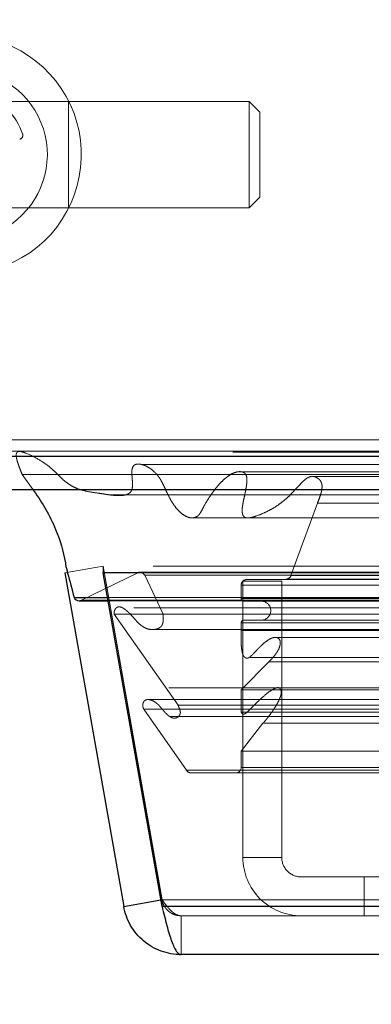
# Model space of a CAD drawing. Header units: inches. Extents: x 0.2 to 10.8, y 0.2 to 8.2.
# Tile 58 of 112: x 2.9486 to 3.0029, y 7.1046 to 7.2566. Entities that reach past the tile are written whole.
import ezdxf

# ---------------------------------------------------------------- set-up
doc = ezdxf.new("R2010")
doc.units = ezdxf.units.IN
doc.header["$MEASUREMENT"] = 0
doc.linetypes.add('HIDDEN', pattern=[0.07500000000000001, 0.05, -0.025])
doc.layers.add('DIMENSIONS', color=140, linetype='Continuous')
doc.styles.add('SLDTEXTSTYLE0', font='TXT', dxfattribs={"width": 0.7})
doc.dimstyles.new('SLDDIMSTYLE1', dxfattribs={"dimtxt": 0.0849609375, "dimasz": 0.13, "dimexe": 0, "dimexo": 0.0625, "dimgap": 0.021240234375, "dimtad": 0, "dimtih": 1, "dimtoh": 1, "dimlfac": 12, "dimrnd": 1e-09, "dimzin": 12, "dimdsep": 46, "dimtxsty": 'SLDTEXTSTYLE0', "dimsah": 1, "dimcen": 0.09, "dimadec": 0, "dimazin": 3, "dimtfac": 1, "dimtmove": 0, "dimatfit": 0, "dimfxl": 0, "dimfrac": 2, "dimtolj": 1, "dimtzin": 12, "dimarcsym": 0})

# ---------------------------------------------------------------- blocks, each defined once
blk = doc.blocks.new('_D_10')
at = {"layer": 'DIMENSIONS'}
for p, q in [((2.697858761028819, 7.344061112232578), (2.697858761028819, 7.594061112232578)), ((2.940895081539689, 7.344061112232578), (2.572858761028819, 7.344061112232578)), ((2.893417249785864, 7.184005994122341), (2.572858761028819, 7.184005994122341)), ((2.697858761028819, 6.963415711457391), (2.697858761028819, 7.184005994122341)), ((2.153840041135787, 6.963415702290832), (2.125309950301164, 6.963415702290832)), ((2.125309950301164, 6.963415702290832), (2.125309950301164, 6.828384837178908)), ((2.406309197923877, 6.963415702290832), (2.434839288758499, 6.963415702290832)), ((2.434839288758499, 6.963415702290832), (2.434839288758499, 6.828384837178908)), ((2.559501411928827, 6.963415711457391), (2.697858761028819, 6.963415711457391)), ((2.125309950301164, 6.828384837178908), (2.153840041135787, 6.828384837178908)), ((2.434839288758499, 6.828384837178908), (2.406309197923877, 6.828384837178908))]:
    blk.add_line(p, q, dxfattribs=at)
for points in [[(2.697858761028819, 7.344061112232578), (2.717858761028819, 7.474061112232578), (2.677858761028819, 7.474061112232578)], [(2.697858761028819, 7.184005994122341), (2.677858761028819, 7.054005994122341), (2.717858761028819, 7.054005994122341)]]:
    blk.add_solid(points, dxfattribs=at)
at = {"layer": 'DIMENSIONS', "char_height": 0.08333333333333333, "attachment_point": 1, "style": 'SLDTEXTSTYLE0'}
for s, insert in [('1.92', (2.153840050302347, 7.089858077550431)), ('48.8', (2.153840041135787, 6.935807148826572))]:
    blk.add_mtext(s, dxfattribs=dict(at, insert=insert))
blk = doc.blocks.new('_D_11')
at = {"layer": 'DIMENSIONS'}
for p, q in [((2.915341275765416, 7.162081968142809), (2.915341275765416, 6.838415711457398)), ((3.049950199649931, 7.089008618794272), (3.049950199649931, 6.838415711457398)), ((2.915341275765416, 6.963415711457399), (2.665341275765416, 6.963415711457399)), ((3.049950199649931, 6.963415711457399), (3.275631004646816, 6.9634157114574)), ((3.39076400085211, 6.963415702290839), (3.362233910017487, 6.963415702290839)), ((3.362233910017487, 6.963415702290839), (3.362233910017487, 6.828384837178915)), ((3.6432331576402, 6.963415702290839), (3.671763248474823, 6.963415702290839)), ((3.671763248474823, 6.963415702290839), (3.671763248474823, 6.828384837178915)), ((3.362233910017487, 6.828384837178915), (3.39076400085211, 6.828384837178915)), ((3.671763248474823, 6.828384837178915), (3.6432331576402, 6.828384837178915))]:
    blk.add_line(p, q, dxfattribs=at)
for points in [[(2.915341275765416, 6.963415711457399), (2.785341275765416, 6.983415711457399), (2.785341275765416, 6.9434157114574)], [(3.049950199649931, 6.963415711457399), (3.179950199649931, 6.9434157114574), (3.179950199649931, 6.983415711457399)]]:
    blk.add_solid(points, dxfattribs=at)
at = {"layer": 'DIMENSIONS', "char_height": 0.08333333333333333, "attachment_point": 1, "style": 'SLDTEXTSTYLE0'}
for s, insert in [('1.62', (3.390764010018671, 7.089858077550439)), ('41.0', (3.39076400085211, 6.93580714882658))]:
    blk.add_mtext(s, dxfattribs=dict(at, insert=insert))

msp = doc.modelspace()

# ---------------------------------------------------------------- linework, layer by layer
at = {"color": 7, "linetype": 'HIDDEN', "lineweight": 18}
for p, q in [((2.956118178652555, 7.243995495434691), (2.93971397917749, 7.243995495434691)), ((2.956118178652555, 7.243995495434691), (2.956118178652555, 7.227591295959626)), ((2.956118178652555, 7.243995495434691), (2.956118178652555, 7.227591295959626)), ((2.984005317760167, 7.243995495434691), (2.956118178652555, 7.243995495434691)), ((2.984005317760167, 7.243995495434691), (2.984005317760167, 7.227591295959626)), ((2.985645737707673, 7.242355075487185), (2.984005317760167, 7.243995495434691)), ((2.985645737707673, 7.242355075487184), (2.985645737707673, 7.229231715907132)), ((2.984005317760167, 7.227591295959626), (2.985645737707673, 7.229231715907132)), ((2.93971397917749, 7.227591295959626), (2.956118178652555, 7.227591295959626)), ((2.956118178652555, 7.227591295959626), (2.984005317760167, 7.227591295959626)), ((2.94217460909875, 7.191738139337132), (3.018841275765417, 7.191738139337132)), ((3.016424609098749, 7.190005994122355), (2.943417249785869, 7.190005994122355)), ((2.982331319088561, 7.186816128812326), (2.982315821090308, 7.186816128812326)), ((4.848309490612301, 7.186816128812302), (2.982331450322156, 7.186816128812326)), ((2.948963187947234, 7.186387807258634), (3.016424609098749, 7.186387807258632)), ((2.948963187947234, 7.186387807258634), (2.950651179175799, 7.184005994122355)), ((4.836786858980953, 7.18609236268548), (2.99385149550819, 7.186092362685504)), ((2.990470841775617, 7.170773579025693), (2.994561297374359, 7.181965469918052)), ((2.99456129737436, 7.181965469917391), (4.836080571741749, 7.181965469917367)), ((2.955557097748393, 7.171202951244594), (2.961465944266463, 7.172244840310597)), ((2.961465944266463, 7.172244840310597), (2.970550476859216, 7.120723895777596)), ((4.869166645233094, 7.172244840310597), (2.961475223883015, 7.172244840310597)), ((2.961475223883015, 7.171276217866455), (2.961475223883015, 7.172244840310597)), ((2.970559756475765, 7.12072389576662), (2.961475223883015, 7.172244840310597)), ((4.863514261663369, 7.171305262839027), (2.96712760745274, 7.171305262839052)), ((2.958099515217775, 7.166977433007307), (2.966917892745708, 7.171278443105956)), ((2.966917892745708, 7.171278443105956), (4.8637239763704, 7.171278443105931)), ((2.967881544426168, 7.170826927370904), (4.862760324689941, 7.17082692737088)), ((2.967881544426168, 7.170826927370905), (2.97071529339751, 7.164808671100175)), ((2.967881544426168, 7.170826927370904), (4.862760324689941, 7.17082692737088)), ((2.989057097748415, 7.169911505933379), (2.983057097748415, 7.169911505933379)), ((2.983057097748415, 7.169911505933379), (2.983057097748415, 7.127244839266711)), ((2.983617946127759, 7.170155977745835), (2.989697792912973, 7.170226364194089)), ((2.983617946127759, 7.170155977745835), (4.84702392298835, 7.170155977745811)), ((2.983617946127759, 7.170155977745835), (4.84702392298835, 7.170155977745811)), ((2.989057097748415, 7.169911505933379), (2.989057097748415, 7.127244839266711)), ((2.989697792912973, 7.170226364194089), (4.840944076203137, 7.170226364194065)), ((2.989697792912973, 7.170226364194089), (4.840944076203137, 7.170226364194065)), ((2.990470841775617, 7.170773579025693), (4.840171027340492, 7.170773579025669)), ((2.990470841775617, 7.170773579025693), (4.840171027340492, 7.170773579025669)), ((2.98278461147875, 7.167239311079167), (2.98278461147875, 7.169312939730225)), ((2.98278461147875, 7.169312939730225), (4.847857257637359, 7.169312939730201)), ((2.98278461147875, 7.169312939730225), (4.847857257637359, 7.169312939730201)), ((2.958099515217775, 7.166977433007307), (4.872542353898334, 7.166977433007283)), ((2.958099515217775, 7.166977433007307), (4.872542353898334, 7.166977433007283)), ((2.962145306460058, 7.167402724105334), (4.868496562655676, 7.167402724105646)), ((2.962235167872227, 7.166893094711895), (4.868406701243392, 7.166893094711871)), ((2.98278461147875, 7.167239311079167), (4.847857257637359, 7.167239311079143)), ((2.98278461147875, 7.167239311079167), (4.847857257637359, 7.167239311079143)), ((2.983201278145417, 7.166822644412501), (4.847440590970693, 7.166822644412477)), ((2.964474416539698, 7.165788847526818), (2.964435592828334, 7.165788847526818)), ((4.866206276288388, 7.165788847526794), (2.964474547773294, 7.165788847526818)), ((2.963168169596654, 7.164839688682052), (4.867473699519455, 7.164839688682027)), ((2.963168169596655, 7.164839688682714), (2.973034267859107, 7.150749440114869)), ((2.97071529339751, 7.164808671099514), (4.859926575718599, 7.16480867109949)), ((2.983201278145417, 7.163905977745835), (4.847440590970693, 7.16390597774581)), ((2.969139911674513, 7.162439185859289), (4.861496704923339, 7.162439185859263)), ((2.98278461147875, 7.162316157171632), (2.98278461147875, 7.163489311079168)), ((2.98278461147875, 7.163489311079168), (4.847857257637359, 7.163489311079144)), ((2.98278461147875, 7.163489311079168), (4.847857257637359, 7.163489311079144)), ((2.98278461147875, 7.162316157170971), (4.847857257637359, 7.162316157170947)), ((4.842829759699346, 7.161205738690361), (2.987806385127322, 7.161205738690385)), ((2.984023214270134, 7.158145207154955), (2.984047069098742, 7.158145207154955)), ((2.984047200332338, 7.158145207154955), (4.846617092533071, 7.158145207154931)), ((2.98278461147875, 7.153145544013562), (2.987079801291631, 7.15747016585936)), ((2.987079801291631, 7.1574701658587), (4.843562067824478, 7.157470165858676)), ((2.987079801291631, 7.1574701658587), (4.843562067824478, 7.157470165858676)), ((2.988558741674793, 7.153463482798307), (2.971594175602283, 7.153463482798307)), ((2.98278461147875, 7.149700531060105), (2.98278461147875, 7.153145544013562)), ((2.98278461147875, 7.153145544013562), (4.847857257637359, 7.153145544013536)), ((4.842092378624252, 7.153463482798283), (2.988558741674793, 7.153463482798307)), ((2.968519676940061, 7.151623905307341), (2.968513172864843, 7.151623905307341)), ((4.862128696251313, 7.151623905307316), (2.968519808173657, 7.151623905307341)), ((2.967731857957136, 7.150165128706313), (4.862910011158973, 7.15016512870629)), ((2.967731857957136, 7.150165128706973), (2.974336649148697, 7.140732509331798)), ((2.973034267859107, 7.150749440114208), (4.857607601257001, 7.150749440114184)), ((2.971769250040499, 7.148996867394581), (4.858861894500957, 7.148996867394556)), ((2.982784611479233, 7.149700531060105), (4.847857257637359, 7.149700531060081)), ((2.983703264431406, 7.149693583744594), (4.846927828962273, 7.14969358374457)), ((2.98278461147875, 7.143665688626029), (2.986150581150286, 7.147973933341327)), ((2.986150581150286, 7.147973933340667), (4.844491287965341, 7.147973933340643)), ((2.98278461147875, 7.141133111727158), (2.98278461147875, 7.143665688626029)), ((2.98278461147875, 7.143665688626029), (4.847857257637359, 7.143665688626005)), ((2.98278461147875, 7.141133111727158), (4.847857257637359, 7.141133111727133)), ((2.98278461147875, 7.141133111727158), (4.847857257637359, 7.141133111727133)), ((2.974336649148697, 7.140732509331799), (4.856305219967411, 7.140732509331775)), ((2.975067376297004, 7.140299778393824), (4.855574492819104, 7.1402997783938)), ((2.983057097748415, 7.127244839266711), (2.989057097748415, 7.127244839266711)), ((2.992057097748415, 7.124244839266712), (3.001807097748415, 7.124244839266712)), ((3.001807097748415, 7.124244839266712), (3.001807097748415, 7.118244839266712)), ((3.001807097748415, 7.124244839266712), (3.046751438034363, 7.124244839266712)), ((2.970381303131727, 7.120694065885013), (2.970550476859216, 7.120723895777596)), ((2.970559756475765, 7.119682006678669), (2.970559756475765, 7.12072389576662)), ((4.860082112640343, 7.120723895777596), (2.970559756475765, 7.12072389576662)), ((2.970559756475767, 7.120723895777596), (4.860082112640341, 7.12072389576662)), ((2.970559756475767, 7.119682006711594), (4.860082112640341, 7.119682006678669)), ((4.857136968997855, 7.118244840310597), (2.973504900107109, 7.118244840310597)), ((2.973504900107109, 7.118244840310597), (2.973504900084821, 7.112244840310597))]:
    msp.add_line(p, q, dxfattribs=at)
at = {"color": 7, "linetype": 'Continuous', "lineweight": 25}
for p, q in [((2.94217460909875, 7.18920242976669), (3.018841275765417, 7.18920242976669)), ((3.016424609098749, 7.184005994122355), (2.943417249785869, 7.184005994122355)), ((2.955557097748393, 7.171202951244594), (2.964641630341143, 7.119682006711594)), ((2.961475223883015, 7.171202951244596), (2.961475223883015, 7.171276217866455)), ((4.869166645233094, 7.171202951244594), (2.961475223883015, 7.171202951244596)), ((2.970559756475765, 7.119682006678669), (2.961475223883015, 7.171202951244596)), ((2.956966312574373, 7.167402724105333), (2.962145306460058, 7.167402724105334)), ((2.957734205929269, 7.166893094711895), (2.962235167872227, 7.166893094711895)), ((2.964641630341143, 7.119682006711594), (2.970381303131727, 7.120694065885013)), ((4.860082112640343, 7.119682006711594), (2.970559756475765, 7.119682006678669)), ((4.857136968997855, 7.112244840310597), (2.973504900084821, 7.112244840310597))]:
    msp.add_line(p, q, dxfattribs=at)
at = {"color": 7, "linetype": 'HIDDEN', "lineweight": 18, "flags": 128}
for points in [[(4.881519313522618, 7.189823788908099), (3.930619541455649, 7.189824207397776), (2.94913502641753, 7.18982378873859)], [(4.863226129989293, 7.18793298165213), (3.930619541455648, 7.18793375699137), (2.967420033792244, 7.187932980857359)], [(4.836812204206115, 7.186092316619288), (3.930619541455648, 7.186091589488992), (2.993856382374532, 7.186092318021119)], [(2.962527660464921, 7.18323684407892), (3.837107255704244, 7.183240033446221), (4.868107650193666, 7.183236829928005)], [(2.962530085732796, 7.183236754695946), (3.955489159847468, 7.183236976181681), (4.868113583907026, 7.183236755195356)], [(2.975069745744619, 7.179696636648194), (3.90002896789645, 7.179696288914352), (4.85557921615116, 7.179696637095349)], [(2.983836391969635, 7.179678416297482), (3.90002896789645, 7.179678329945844), (4.846801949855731, 7.17967841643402)]]:
    msp.add_lwpolyline(points, dxfattribs=at)
at = {"color": 7, "linetype": 'HIDDEN', "lineweight": 18}
for centre, radius, start, end in [((2.93971397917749, 7.235793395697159), 0.01837270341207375, 180, 104.9999999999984), ((2.93971397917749, 7.235793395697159), 0.01312335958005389, 305.2609148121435, 234.7390851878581), ((2.93971397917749, 7.235793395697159), 0.009842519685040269, 19.09604375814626, 70.90395624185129), ((2.948394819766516, 7.23879873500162), 0.0006561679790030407, 284.999999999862, 19.09604375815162), ((2.967127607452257, 7.170471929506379), 0.0008333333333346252, 25.21381429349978, 104.575624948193), ((2.983627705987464, 7.169312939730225), 0.0008430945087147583, 90.66328419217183, 180), ((2.989688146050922, 7.171059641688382), 0.0008333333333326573, 270.6632841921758, 339.9234572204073), ((2.957734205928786, 7.167726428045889), 0.0008333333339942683, 270.0000000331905, 295.9999999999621), ((2.983201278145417, 7.167239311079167), 0.0004166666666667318, 180, 270.0000000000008), ((2.98590961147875, 7.165364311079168), 0.001458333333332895, 270.0000000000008, 90), ((2.983201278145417, 7.163489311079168), 0.0004166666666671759, 90, 180), ((2.981951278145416, 7.141133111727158), 0.0008333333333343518, 270.0000000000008, 0), ((2.975067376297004, 7.141133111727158), 0.0008333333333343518, 208.7326247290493, 270.0000000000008), ((2.992057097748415, 7.127244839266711), 0.008999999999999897, 180, 270.0000000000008), ((2.992057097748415, 7.127244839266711), 0.003000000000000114, 180, 270.0000000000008)]:
    msp.add_arc(centre, radius, start, end, dxfattribs=at)
at = {"color": 7, "linetype": 'Continuous', "lineweight": 25}
msp.add_arc((2.957734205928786, 7.167726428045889), 0.0008333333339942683, 202.857760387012, 270.0000000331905, dxfattribs=at)
at = {"color": 7, "linetype": 'HIDDEN', "lineweight": 18}
for points, knots in [([(2.99456129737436, 7.181965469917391), (2.994661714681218, 7.18220543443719), (2.994844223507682, 7.182641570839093), (2.995059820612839, 7.18325331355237), (2.995199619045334, 7.183748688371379), (2.995268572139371, 7.184167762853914), (2.995296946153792, 7.184538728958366), (2.995260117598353, 7.184903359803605), (2.995145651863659, 7.185246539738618), (2.994955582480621, 7.185550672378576), (2.994646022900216, 7.185812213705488), (2.994209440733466, 7.186054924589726), (2.993606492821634, 7.18614943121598), (2.99297393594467, 7.185869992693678), (2.992324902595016, 7.185321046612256), (2.991636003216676, 7.184579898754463), (2.990857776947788, 7.183757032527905), (2.990160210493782, 7.18302600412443), (2.989438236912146, 7.182368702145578), (2.988619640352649, 7.181740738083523), (2.987592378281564, 7.181082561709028), (2.986386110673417, 7.180473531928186), (2.985232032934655, 7.18000626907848), (2.984293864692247, 7.179722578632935), (2.98369789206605, 7.179646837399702), (2.983341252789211, 7.17977059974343), (2.983143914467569, 7.179945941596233), (2.983015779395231, 7.1801811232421), (2.982958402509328, 7.180462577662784), (2.982937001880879, 7.180796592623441), (2.982948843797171, 7.181203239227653), (2.98303590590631, 7.181761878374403), (2.983188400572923, 7.182563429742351), (2.983379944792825, 7.183443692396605), (2.983549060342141, 7.184274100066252), (2.983643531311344, 7.184913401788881), (2.983682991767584, 7.185443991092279), (2.983676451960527, 7.185874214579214), (2.983585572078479, 7.186229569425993), (2.983416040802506, 7.186531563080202), (2.983187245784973, 7.186709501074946), (2.982830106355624, 7.186835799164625), (2.982231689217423, 7.186846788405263), (2.981436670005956, 7.18658919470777), (2.980591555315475, 7.186037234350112), (2.979817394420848, 7.185342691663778), (2.979061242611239, 7.18451535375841), (2.978329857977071, 7.183572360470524), (2.97762406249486, 7.182513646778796), (2.977038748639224, 7.181531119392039), (2.976627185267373, 7.1806993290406), (2.976354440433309, 7.180259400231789), (2.97617359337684, 7.180047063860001), (2.975986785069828, 7.17992040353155), (2.975746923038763, 7.179793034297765), (2.975395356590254, 7.17968967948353), (2.974824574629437, 7.179684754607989), (2.974109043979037, 7.179957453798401), (2.973356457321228, 7.180525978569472), (2.972653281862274, 7.181294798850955), (2.971979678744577, 7.182277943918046), (2.971422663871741, 7.183355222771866), (2.970980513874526, 7.184330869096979), (2.970642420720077, 7.185031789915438), (2.970381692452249, 7.185523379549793), (2.970119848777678, 7.185948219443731), (2.969800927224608, 7.186356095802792), (2.969397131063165, 7.186788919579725), (2.968945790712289, 7.187177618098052), (2.968464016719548, 7.187503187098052), (2.967967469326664, 7.187760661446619), (2.967466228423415, 7.187939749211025), (2.966946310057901, 7.188015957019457), (2.966523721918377, 7.187984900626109), (2.966225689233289, 7.187824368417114), (2.966075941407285, 7.187626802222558), (2.965968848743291, 7.187372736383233), (2.965902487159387, 7.187083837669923), (2.965868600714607, 7.186818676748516), (2.965898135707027, 7.186490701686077), (2.965928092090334, 7.186001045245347), (2.965984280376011, 7.185388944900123), (2.966010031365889, 7.184774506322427), (2.965962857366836, 7.184283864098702), (2.965843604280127, 7.183834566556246), (2.965470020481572, 7.183423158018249), (2.964914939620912, 7.183213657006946), (2.96425044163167, 7.183130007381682), (2.963564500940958, 7.183130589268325), (2.962883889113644, 7.183188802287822), (2.962199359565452, 7.183279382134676), (2.961512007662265, 7.183387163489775), (2.960415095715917, 7.183564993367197), (2.959093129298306, 7.183727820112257), (2.957749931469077, 7.18408216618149), (2.956810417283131, 7.184490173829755), (2.956125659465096, 7.184915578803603), (2.95551920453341, 7.185376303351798), (2.954949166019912, 7.185888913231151), (2.954396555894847, 7.186439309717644), (2.953831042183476, 7.186989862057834), (2.952899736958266, 7.187830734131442), (2.95148102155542, 7.188771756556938), (2.950040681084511, 7.189515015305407), (2.949093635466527, 7.189843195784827), (2.948754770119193, 7.189939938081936), (2.948512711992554, 7.189952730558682), (2.948330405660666, 7.189923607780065), (2.948180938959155, 7.189843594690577), (2.948052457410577, 7.18968991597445), (2.948026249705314, 7.189365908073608), (2.948061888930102, 7.188961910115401), (2.948183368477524, 7.188466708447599), (2.948372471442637, 7.18789090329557), (2.948633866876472, 7.187177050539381), (2.948846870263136, 7.186666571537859), (2.948963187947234, 7.186387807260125)], [0, 0, 0, 0, 0.008873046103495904, 0.01612679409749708, 0.02174796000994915, 0.02591860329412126, 0.02987558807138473, 0.03354539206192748, 0.0375494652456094, 0.0417996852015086, 0.046281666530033, 0.05341961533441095, 0.06299658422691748, 0.07323931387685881, 0.08260003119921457, 0.09720872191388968, 0.1117945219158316, 0.1261466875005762, 0.1368719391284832, 0.1507998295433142, 0.1678347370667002, 0.1875614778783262, 0.2086080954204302, 0.2218165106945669, 0.2309010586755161, 0.2350736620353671, 0.2384455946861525, 0.2411794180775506, 0.2441498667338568, 0.2477433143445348, 0.2518385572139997, 0.2570824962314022, 0.2659012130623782, 0.2782939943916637, 0.2865189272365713, 0.2934388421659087, 0.299100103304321, 0.3035105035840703, 0.3070474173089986, 0.3109552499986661, 0.3152941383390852, 0.3187918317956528, 0.3274070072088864, 0.3420059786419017, 0.3552752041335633, 0.3690496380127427, 0.3833209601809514, 0.3981624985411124, 0.4136344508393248, 0.4297745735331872, 0.4393099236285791, 0.4453683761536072, 0.4483669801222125, 0.4505468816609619, 0.454374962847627, 0.4597943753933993, 0.4667685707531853, 0.4800637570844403, 0.4927991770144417, 0.505002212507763, 0.5198626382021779, 0.5362739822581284, 0.5475829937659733, 0.5565626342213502, 0.5631364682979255, 0.5674049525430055, 0.5747428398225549, 0.5823646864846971, 0.5902860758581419, 0.598530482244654, 0.6063376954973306, 0.6141224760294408, 0.6218979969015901, 0.6298538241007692, 0.6328975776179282, 0.6359322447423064, 0.6390937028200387, 0.6423157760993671, 0.6455564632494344, 0.6475397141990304, 0.6527937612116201, 0.6612459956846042, 0.6672389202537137, 0.6724199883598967, 0.6768135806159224, 0.6826540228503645, 0.692383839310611, 0.702645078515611, 0.712826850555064, 0.7230976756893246, 0.7334362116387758, 0.7438265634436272, 0.7542626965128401, 0.7831951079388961, 0.8037540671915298, 0.8158750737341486, 0.8271342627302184, 0.8374359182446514, 0.8467396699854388, 0.85776449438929, 0.8680831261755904, 0.87757271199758, 0.9073634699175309, 0.9387903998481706, 0.946285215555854, 0.9513678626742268, 0.9541619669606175, 0.9573459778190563, 0.9596851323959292, 0.961290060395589, 0.9645195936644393, 0.9694227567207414, 0.9744030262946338, 0.9811009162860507, 0.9896795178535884, 1, 1, 1, 1]), ([(2.97071529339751, 7.164808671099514), (2.970728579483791, 7.164701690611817), (2.970754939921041, 7.164489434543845), (2.970764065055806, 7.164171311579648), (2.970751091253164, 7.163866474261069), (2.97071342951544, 7.163583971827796), (2.97065155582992, 7.163331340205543), (2.970562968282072, 7.163114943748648), (2.97043688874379, 7.162915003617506), (2.970157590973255, 7.162698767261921), (2.969699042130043, 7.162482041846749), (2.969064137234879, 7.162405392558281), (2.968339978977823, 7.162516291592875), (2.967676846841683, 7.162825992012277), (2.967076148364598, 7.163277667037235), (2.966511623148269, 7.163868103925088), (2.965988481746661, 7.164477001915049), (2.965497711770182, 7.164995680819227), (2.96510052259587, 7.165364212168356), (2.964776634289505, 7.165622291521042), (2.964321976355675, 7.165889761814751), (2.963852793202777, 7.16603339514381), (2.963455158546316, 7.165782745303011), (2.963286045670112, 7.165557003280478), (2.963183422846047, 7.165305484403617), (2.963130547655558, 7.165055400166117), (2.963156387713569, 7.164907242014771), (2.963168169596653, 7.164839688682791)], [0, 0, 0, 0, 0.02322157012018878, 0.04607306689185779, 0.06793507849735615, 0.08841304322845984, 0.1073706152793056, 0.124965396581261, 0.1417074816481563, 0.165121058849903, 0.2142228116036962, 0.288366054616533, 0.3612387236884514, 0.4313950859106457, 0.4999679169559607, 0.5667291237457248, 0.6421483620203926, 0.703873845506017, 0.7517319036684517, 0.7863485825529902, 0.8174192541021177, 0.8972091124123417, 0.92303849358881, 0.9465894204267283, 0.9676562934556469, 0.985252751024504, 1, 1, 1, 1]), ([(2.98707980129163, 7.1574701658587), (2.987252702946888, 7.157649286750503), (2.987574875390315, 7.157983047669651), (2.987997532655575, 7.15849648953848), (2.98833041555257, 7.15895800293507), (2.988578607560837, 7.159369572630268), (2.988735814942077, 7.159769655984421), (2.988813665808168, 7.160144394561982), (2.988836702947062, 7.160482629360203), (2.988788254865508, 7.160792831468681), (2.988623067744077, 7.161040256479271), (2.988391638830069, 7.161171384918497), (2.988145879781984, 7.161229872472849), (2.987858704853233, 7.161229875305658), (2.987493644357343, 7.161129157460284), (2.987042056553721, 7.160888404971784), (2.986504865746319, 7.160519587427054), (2.98598700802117, 7.160060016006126), (2.985504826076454, 7.159591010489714), (2.985090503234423, 7.159154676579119), (2.984684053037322, 7.158716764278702), (2.984363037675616, 7.158387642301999), (2.984113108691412, 7.158184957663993), (2.983936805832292, 7.158071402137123), (2.983742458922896, 7.158002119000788), (2.983534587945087, 7.158041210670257), (2.983347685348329, 7.158144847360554), (2.983197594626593, 7.158284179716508), (2.983097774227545, 7.158459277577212), (2.983010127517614, 7.158698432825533), (2.98293661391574, 7.1590002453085), (2.982850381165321, 7.159479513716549), (2.982782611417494, 7.160192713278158), (2.982755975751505, 7.161186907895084), (2.98277448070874, 7.161916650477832), (2.98278461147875, 7.162316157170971)], [0, 0, 0, 0, 0.05219962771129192, 0.0972650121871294, 0.1350835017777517, 0.1658552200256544, 0.1902793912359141, 0.2131614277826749, 0.2326046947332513, 0.2481648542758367, 0.2663591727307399, 0.288702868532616, 0.3079429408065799, 0.3270239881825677, 0.3572809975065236, 0.396345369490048, 0.4447609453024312, 0.5032692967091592, 0.5447461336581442, 0.5863842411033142, 0.6277933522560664, 0.6681887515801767, 0.6841999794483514, 0.7004267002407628, 0.7165372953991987, 0.7330177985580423, 0.7507448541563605, 0.7613872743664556, 0.7740462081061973, 0.7894688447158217, 0.8079729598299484, 0.829057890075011, 0.874477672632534, 0.9312812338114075, 1, 1, 1, 1]), ([(2.986150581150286, 7.14797393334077), (2.986251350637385, 7.14808222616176), (2.986452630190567, 7.14829853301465), (2.98674260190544, 7.148647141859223), (2.987023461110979, 7.149005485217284), (2.987294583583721, 7.149370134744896), (2.987556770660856, 7.149736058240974), (2.98780942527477, 7.150106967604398), (2.988052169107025, 7.150486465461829), (2.988314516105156, 7.150923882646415), (2.988572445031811, 7.151399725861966), (2.988789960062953, 7.151895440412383), (2.988926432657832, 7.152324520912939), (2.988988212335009, 7.152675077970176), (2.988963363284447, 7.152958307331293), (2.988888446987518, 7.153199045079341), (2.988753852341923, 7.153386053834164), (2.988544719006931, 7.1534906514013), (2.988292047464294, 7.153462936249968), (2.988052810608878, 7.153378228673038), (2.987521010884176, 7.153140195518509), (2.986581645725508, 7.152445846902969), (2.985490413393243, 7.151449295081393), (2.984600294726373, 7.150575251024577), (2.984072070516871, 7.150047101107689), (2.983728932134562, 7.149682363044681), (2.983448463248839, 7.149474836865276), (2.98323722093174, 7.14937516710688), (2.983063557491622, 7.149378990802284), (2.982935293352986, 7.149475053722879), (2.982843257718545, 7.149584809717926), (2.982802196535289, 7.149665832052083), (2.98278461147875, 7.149700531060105)], [0, 0, 0, 0, 0.0319626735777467, 0.0638430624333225, 0.09557510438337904, 0.12706004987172, 0.1582197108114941, 0.1891082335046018, 0.2198099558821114, 0.2503837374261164, 0.2921714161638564, 0.3271640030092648, 0.3551312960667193, 0.3760526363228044, 0.3905024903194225, 0.4055568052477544, 0.4210712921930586, 0.4381167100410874, 0.4626969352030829, 0.4836345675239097, 0.500723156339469, 0.6025883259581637, 0.7504184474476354, 0.8305027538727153, 0.8762067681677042, 0.9146621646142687, 0.9387349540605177, 0.9563171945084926, 0.9703950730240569, 0.9824137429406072, 0.9924684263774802, 1, 1, 1, 1]), ([(2.988202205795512, 7.153428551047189), (2.988323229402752, 7.153466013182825), (2.988467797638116, 7.153510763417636), (2.988605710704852, 7.15344134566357), (2.988628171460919, 7.153430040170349)], [0, 0, 0, 0, 0.8371383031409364, 1, 1, 1, 1]), ([(2.973034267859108, 7.150749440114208), (2.973084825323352, 7.150632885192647), (2.973176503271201, 7.150421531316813), (2.973287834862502, 7.150125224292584), (2.973355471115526, 7.149888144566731), (2.973406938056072, 7.149651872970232), (2.973356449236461, 7.14935742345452), (2.973173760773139, 7.149050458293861), (2.972898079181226, 7.148838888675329), (2.972566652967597, 7.14873755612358), (2.972259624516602, 7.148764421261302), (2.971998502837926, 7.148861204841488), (2.971779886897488, 7.14898424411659), (2.971602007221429, 7.149107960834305), (2.971463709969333, 7.149216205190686), (2.971248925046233, 7.149404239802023), (2.970958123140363, 7.149708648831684), (2.970578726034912, 7.150143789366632), (2.970242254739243, 7.150562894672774), (2.9698826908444, 7.150946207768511), (2.969459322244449, 7.151277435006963), (2.96896373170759, 7.151534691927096), (2.968434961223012, 7.151666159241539), (2.968016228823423, 7.151602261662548), (2.967764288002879, 7.151369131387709), (2.967667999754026, 7.151196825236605), (2.967607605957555, 7.15099778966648), (2.967583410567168, 7.150782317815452), (2.967595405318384, 7.150562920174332), (2.967641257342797, 7.150347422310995), (2.967701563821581, 7.150226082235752), (2.967731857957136, 7.150165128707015)], [0, 0, 0, 0, 0.0350779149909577, 0.06360823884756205, 0.08573389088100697, 0.09992118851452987, 0.1256758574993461, 0.1579680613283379, 0.1991624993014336, 0.2415502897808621, 0.2782194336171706, 0.3106995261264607, 0.3390023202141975, 0.3627118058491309, 0.3814729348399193, 0.3951231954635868, 0.4533442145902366, 0.5116860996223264, 0.569397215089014, 0.6175998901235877, 0.6755400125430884, 0.7425291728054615, 0.8061651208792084, 0.8706370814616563, 0.8890105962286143, 0.9071321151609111, 0.9254109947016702, 0.9439119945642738, 0.9625291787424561, 0.9811770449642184, 1, 1, 1, 1]), ([(2.970550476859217, 7.120723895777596), (2.970570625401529, 7.120626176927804), (2.970610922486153, 7.120430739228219), (2.97070799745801, 7.120147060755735), (2.970830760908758, 7.119873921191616), (2.970980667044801, 7.119614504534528), (2.971155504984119, 7.119371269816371), (2.971353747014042, 7.119146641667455), (2.971628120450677, 7.118892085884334), (2.971997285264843, 7.118633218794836), (2.972473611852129, 7.118412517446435), (2.972981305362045, 7.118271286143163), (2.973330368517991, 7.118253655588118), (2.973504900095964, 7.118244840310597)], [0, 0, 0, 0, 0.07144899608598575, 0.1428979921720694, 0.2143469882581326, 0.2857959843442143, 0.3572449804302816, 0.4286939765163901, 0.5001429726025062, 0.6251072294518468, 0.7500714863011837, 0.8750357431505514, 1, 1, 1, 1]), ([(2.973504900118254, 7.118244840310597), (2.97343477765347, 7.118247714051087), (2.973294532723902, 7.118253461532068), (2.973084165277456, 7.118299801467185), (2.97287379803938, 7.118373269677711), (2.972663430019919, 7.11847585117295), (2.972453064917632, 7.11860579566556), (2.972242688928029, 7.118762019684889), (2.97197983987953, 7.118988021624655), (2.971664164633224, 7.119306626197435), (2.971296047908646, 7.119737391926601), (2.97092789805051, 7.120212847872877), (2.970682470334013, 7.12055354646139), (2.970559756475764, 7.120723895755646)], [0, 0, 0, 0, 0.07144899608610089, 0.1428979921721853, 0.2143469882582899, 0.2857959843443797, 0.3572449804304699, 0.4286939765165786, 0.5001429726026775, 0.6251072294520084, 0.750071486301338, 0.8750357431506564, 0.9999999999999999, 0.9999999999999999, 0.9999999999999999, 0.9999999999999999])]:
    msp.add_open_spline(points, degree=3, knots=knots, dxfattribs=at)
at = {"color": 7, "linetype": 'Continuous', "lineweight": 25}
for points, knots in [([(2.950651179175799, 7.184005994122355), (2.950704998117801, 7.18393023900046), (2.952011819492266, 7.182090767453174), (2.954076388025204, 7.178624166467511), (2.955344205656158, 7.174487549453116), (2.955713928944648, 7.172136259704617), (2.95619624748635, 7.170359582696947), (2.956640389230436, 7.16865418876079), (2.956966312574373, 7.167402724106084)], [0, 0, 0, 0, 0.01691100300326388, 0.4106297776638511, 0.7032280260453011, 0.7130743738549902, 0.7894461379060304, 1, 1, 1, 1]), ([(2.973504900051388, 7.112244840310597), (2.972457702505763, 7.112244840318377), (2.97141076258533, 7.112429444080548), (2.969442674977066, 7.113145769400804), (2.968522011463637, 7.113677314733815), (2.966917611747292, 7.115023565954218), (2.966234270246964, 7.115837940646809), (2.965187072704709, 7.117651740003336), (2.964823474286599, 7.118650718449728), (2.964641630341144, 7.119682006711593)], [0, 0, 0, 0, 0.25, 0.25, 0.5, 0.5, 0.75, 0.75, 1, 1, 1, 1]), ([(2.970559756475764, 7.119682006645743), (2.970805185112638, 7.118650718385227), (2.971050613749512, 7.117651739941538), (2.971541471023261, 7.115837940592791), (2.971786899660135, 7.115023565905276), (2.972277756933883, 7.113677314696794), (2.972523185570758, 7.113145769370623), (2.973014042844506, 7.11242944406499), (2.97325947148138, 7.112244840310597), (2.973504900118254, 7.112244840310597)], [0, 0, 0, 0, 0.25, 0.25, 0.5, 0.5, 0.75, 0.75, 1, 1, 1, 1])]:
    msp.add_open_spline(points, degree=3, knots=knots, dxfattribs=at)

# ---------------------------------------------------------------- dimensions: what is measured, and where the dimension line sits
at = {"layer": 'DIMENSIONS'}
dim = msp.add_linear_dim(base=(2.697858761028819, 7.184005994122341), p1=(2.990895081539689, 7.344061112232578), p2=(2.943417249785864, 7.184005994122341), angle=90.0000000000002, dimstyle='SLDDIMSTYLE1', dxfattribs=at)
dim.commit()
dim.dimension.update_dxf_attribs({"geometry": '_D_10', "text_midpoint": (2.697858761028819, 6.963415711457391), "dimtype": 160})
dim = msp.add_linear_dim(base=(3.049950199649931, 6.9634157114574), p1=(2.915341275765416, 7.212081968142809), p2=(3.049950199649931, 7.139008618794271), dimstyle='SLDDIMSTYLE1', dxfattribs=at)
dim.commit()
dim.dimension.update_dxf_attribs({"geometry": '_D_11', "text_midpoint": (3.516998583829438, 6.9634157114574), "dimtype": 160})

doc.saveas('drawing.dxf')
